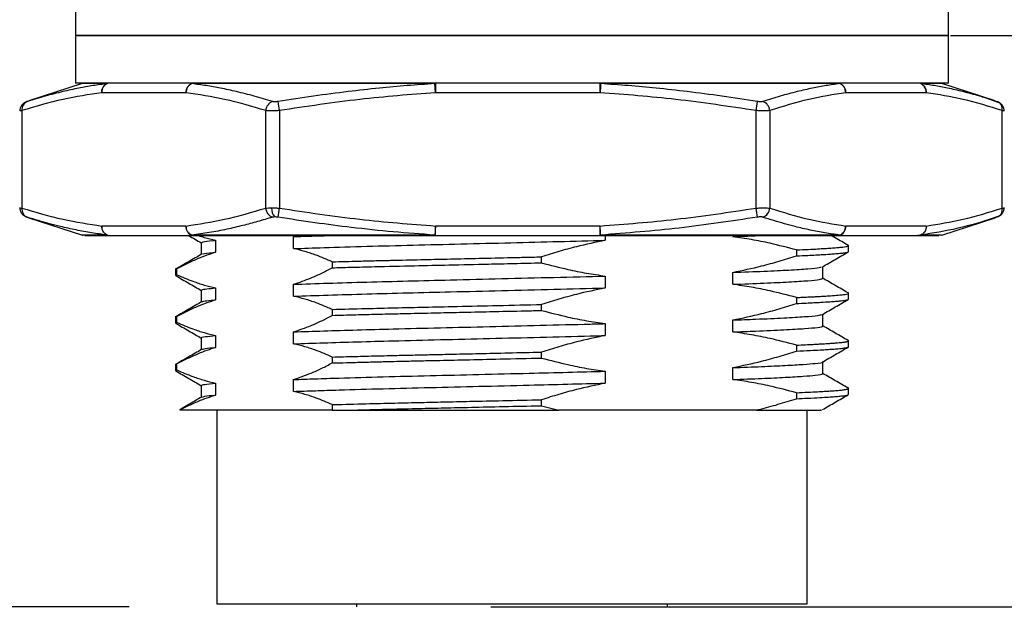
# Model space of a CAD drawing. Header units: millimetres. Extents: x 2587 to 2866, y 1526 to 1718.
# Tile 4 of 9: x 2664 to 2695, y 1572 to 1591. Entities that reach past the tile are written whole.
import ezdxf

# ---------------------------------------------------------------- set-up
doc = ezdxf.new("R2010")
doc.units = ezdxf.units.MM
doc.layers.add('1轮廓实线层', color=7, linetype='Continuous')
doc.layers.add('2细线层', color=3, linetype='Continuous')
doc.styles.add('SLDTEXTSTYLE1', font='txt')
doc.dimstyles.new('SLDDIMSTYLE1', dxfattribs={"dimtxt": 3.5, "dimasz": 4.08, "dimexe": 0, "dimexo": 0.0625, "dimgap": 0.875, "dimtad": 2, "dimdec": 0, "dimrnd": 1e-09, "dimzin": 4, "dimdsep": 46, "dimtxsty": 'SLDTEXTSTYLE1', "dimsah": 1, "dimcen": 0.09, "dimadec": 0, "dimazin": 1, "dimtfac": 1, "dimtmove": 0, "dimatfit": 0, "dimfxl": 1, "dimfrac": 2, "dimtolj": 1, "dimtzin": 12, "dimarcsym": 0})
doc.dimstyles.new('SLDDIMSTYLE2', dxfattribs={"dimtxt": 3.5, "dimasz": 4.08, "dimexe": 0, "dimexo": 0.0625, "dimgap": 0.875, "dimtad": 2, "dimdec": 0, "dimrnd": 1e-09, "dimzin": 12, "dimdsep": 46, "dimtxsty": 'SLDTEXTSTYLE1', "dimsah": 1, "dimcen": 0.09, "dimadec": 0, "dimazin": 3, "dimtfac": 1, "dimtmove": 0, "dimatfit": 0, "dimfxl": 1, "dimfrac": 2, "dimtolj": 1, "dimtzin": 12, "dimarcsym": 0})

# ---------------------------------------------------------------- blocks, each defined once
blk = doc.blocks.new('*D11')
at = {"layer": '2细线层', "color": 0, "lineweight": -2, "transparency": 16777216}
for p, q in [((2624.242, 1576.422), (2624.242, 1580.502)), ((2667.253, 1572.342), (2624.242, 1572.342)), ((2624.242, 1572.342), (2624.242, 1565.342)), ((2634.253, 1565.342), (2624.242, 1565.342)), ((2624.242, 1561.262), (2624.242, 1552.348))]:
    blk.add_line(p, q, dxfattribs=at)
at = {"layer": '2细线层', "color": 0, "transparency": 16777216}
for points in [[(2623.562, 1576.422), (2624.922, 1576.422), (2624.242, 1572.342)], [(2623.562, 1561.262), (2624.922, 1561.262), (2624.242, 1565.342)]]:
    blk.add_solid(points, dxfattribs=at)
at = {"layer": 'Defpoints', "color": 0, "transparency": 16777216}
for p in [(2667.315, 1572.342), (2624.242, 1565.342), (2634.315, 1565.342)]:
    blk.add_point(p, dxfattribs=at)
at = {"layer": '2细线层', "color": 0, "transparency": 16777216, "insert": (2619.867, 1554.765), "char_height": 3.5, "attachment_point": 2, "rotation": 90, "style": 'SLDTEXTSTYLE1'}
blk.add_mtext('\\A1;BH', dxfattribs=at)
blk = doc.blocks.new('*D12')
at = {"layer": '2细线层', "color": 0, "lineweight": -2, "transparency": 16777216}
for p, q in [((2693.128, 1590.342), (2709.336, 1590.342)), ((2709.336, 1586.262), (2709.336, 1576.422)), ((2678.65, 1572.342), (2709.336, 1572.342))]:
    blk.add_line(p, q, dxfattribs=at)
at = {"layer": '2细线层', "color": 0, "transparency": 16777216}
for points in [[(2708.656, 1586.262), (2710.016, 1586.262), (2709.336, 1590.342)], [(2708.656, 1576.422), (2710.016, 1576.422), (2709.336, 1572.342)]]:
    blk.add_solid(points, dxfattribs=at)
at = {"layer": 'Defpoints', "color": 0, "transparency": 16777216}
for p in [(2693.065, 1590.342), (2678.587, 1572.342), (2709.336, 1572.342)]:
    blk.add_point(p, dxfattribs=at)
at = {"layer": '2细线层', "color": 0, "transparency": 16777216, "insert": (2710.211, 1580.959), "char_height": 3.5, "attachment_point": 2, "rotation": 90, "style": 'SLDTEXTSTYLE1'}
blk.add_mtext('\\A1;GH=18', dxfattribs=at)

msp = doc.modelspace()

# ---------------------------------------------------------------- linework, layer by layer
at = {"layer": '1轮廓实线层', "linetype": 'Continuous', "lineweight": 25}
for p, q in [((2665.565, 1591.342), (2665.565, 1590.342)), ((2693.065, 1590.342), (2693.065, 1591.342)), ((2665.565, 1590.342), (2665.565, 1588.842)), ((2665.565, 1590.342), (2676.077, 1590.342)), ((2693.065, 1590.342), (2665.565, 1590.342)), ((2676.077, 1590.342), (2693.065, 1590.342)), ((2693.065, 1588.842), (2693.065, 1590.342)), ((2665.77, 1588.828), (2664.097, 1588.284)), ((2693.065, 1588.842), (2665.565, 1588.842)), ((2666.559, 1588.828), (2665.77, 1588.828)), ((2676.884, 1588.828), (2669.232, 1588.828)), ((2676.9, 1588.842), (2676.884, 1588.828)), ((2676.9, 1588.842), (2676.901, 1588.828)), ((2682.089, 1588.828), (2682.088, 1588.842)), ((2682.107, 1588.828), (2682.088, 1588.842)), ((2689.639, 1588.828), (2682.107, 1588.828)), ((2692.86, 1588.828), (2692.19, 1588.828)), ((2694.533, 1588.284), (2692.86, 1588.828)), ((2669.044, 1588.542), (2666.389, 1588.542)), ((2682.092, 1588.542), (2676.904, 1588.542)), ((2692.363, 1588.542), (2689.83, 1588.542)), ((2664.038, 1588.265), (2664.097, 1588.283)), ((2694.533, 1588.283), (2694.223, 1588.379)), ((2694.664, 1588.226), (2694.254, 1588.369)), ((2663.876, 1587.979), (2663.876, 1584.905)), ((2671.557, 1584.905), (2671.557, 1587.979)), ((2671.993, 1587.979), (2671.993, 1584.905)), ((2687.003, 1584.905), (2687.003, 1587.979)), ((2687.433, 1587.979), (2687.433, 1584.905)), ((2694.761, 1584.905), (2694.761, 1587.979)), ((2664.038, 1584.62), (2664.097, 1584.603)), ((2664.097, 1584.601), (2665.779, 1584.054)), ((2692.852, 1584.054), (2694.534, 1584.601)), ((2694.246, 1584.512), (2694.664, 1584.659)), ((2694.592, 1584.62), (2694.533, 1584.603)), ((2669.044, 1584.342), (2666.389, 1584.342)), ((2682.092, 1584.342), (2676.904, 1584.342)), ((2692.363, 1584.342), (2689.83, 1584.342)), ((2666.559, 1584.057), (2666.455, 1584.057)), ((2666.585, 1584.05), (2666.603, 1584.047)), ((2666.647, 1584.042), (2669.301, 1584.042)), ((2676.884, 1584.057), (2669.232, 1584.057)), ((2669.232, 1584.057), (2669.301, 1584.042)), ((2669.301, 1584.042), (2669.256, 1584.047)), ((2669.301, 1584.042), (2676.9, 1584.042)), ((2669.977, 1583.891), (2669.977, 1583.516)), ((2672.432, 1584.006), (2672.531, 1584.042)), ((2672.432, 1583.631), (2672.432, 1584.006)), ((2676.9, 1584.042), (2676.884, 1584.057)), ((2676.9, 1584.042), (2682.088, 1584.042)), ((2682.088, 1584.042), (2689.569, 1584.042)), ((2689.639, 1584.057), (2682.107, 1584.057)), ((2682.249, 1584.042), (2682.249, 1583.891)), ((2686.274, 1584.006), (2687.21, 1584.042)), ((2689.615, 1584.047), (2689.569, 1584.042)), ((2689.569, 1584.042), (2692.102, 1584.042)), ((2692.185, 1584.056), (2692.102, 1584.042)), ((2669.527, 1583.817), (2669.527, 1583.447)), ((2688.276, 1583.59), (2688.276, 1583.402)), ((2689.91, 1583.731), (2689.904, 1583.733)), ((2689.915, 1583.536), (2689.915, 1583.75)), ((2680.247, 1583.182), (2680.247, 1583.37)), ((2668.715, 1583), (2668.715, 1582.786)), ((2668.744, 1582.983), (2668.756, 1582.995)), ((2668.756, 1582.807), (2668.756, 1582.995)), ((2673.653, 1583.215), (2673.653, 1583.027)), ((2689.103, 1582.692), (2689.103, 1583.062)), ((2668.725, 1582.786), (2668.756, 1582.807)), ((2682.249, 1582.766), (2682.249, 1582.391)), ((2686.274, 1582.506), (2686.274, 1582.881)), ((2669.527, 1582.317), (2669.527, 1581.947)), ((2669.977, 1582.391), (2669.977, 1582.016)), ((2672.432, 1582.131), (2672.432, 1582.506)), ((2688.276, 1582.09), (2688.276, 1581.902)), ((2689.915, 1582.036), (2689.915, 1582.25)), ((2673.653, 1581.715), (2673.653, 1581.527)), ((2680.247, 1581.682), (2680.247, 1581.87)), ((2668.715, 1581.5), (2668.715, 1581.286)), ((2668.74, 1581.483), (2668.756, 1581.495)), ((2668.756, 1581.307), (2668.756, 1581.495)), ((2686.274, 1581.006), (2686.274, 1581.381)), ((2689.103, 1581.192), (2689.103, 1581.562)), ((2682.249, 1581.266), (2682.249, 1580.891)), ((2669.527, 1580.817), (2669.527, 1580.447)), ((2669.977, 1580.891), (2669.977, 1580.516)), ((2672.432, 1580.631), (2672.432, 1581.006)), ((2689.915, 1580.536), (2689.915, 1580.75)), ((2688.276, 1580.59), (2688.276, 1580.402)), ((2689.913, 1580.728), (2689.901, 1580.733)), ((2673.653, 1580.215), (2673.653, 1580.027)), ((2680.247, 1580.182), (2680.247, 1580.37)), ((2668.715, 1580), (2668.715, 1579.786)), ((2668.731, 1579.983), (2668.756, 1579.995)), ((2668.756, 1579.807), (2668.756, 1579.995)), ((2686.274, 1579.506), (2686.274, 1579.881)), ((2689.103, 1579.692), (2689.103, 1580.062)), ((2668.728, 1579.776), (2668.718, 1579.78)), ((2672.432, 1579.131), (2672.432, 1579.506)), ((2682.249, 1579.766), (2682.249, 1579.391)), ((2669.527, 1579.317), (2669.527, 1578.947)), ((2669.977, 1579.391), (2669.977, 1579.016)), ((2689.915, 1579.036), (2689.915, 1579.25)), ((2688.276, 1579.09), (2688.276, 1578.902)), ((2673.653, 1578.715), (2673.653, 1578.542)), ((2680.247, 1578.682), (2680.247, 1578.87)), ((2680.247, 1578.682), (2680.788, 1578.542)), ((2673.653, 1578.542), (2668.847, 1578.542)), ((2670.015, 1578.542), (2670.015, 1572.442)), ((2673.653, 1578.542), (2674.21, 1578.542)), ((2687.015, 1578.542), (2680.788, 1578.542)), ((2688.615, 1572.442), (2688.615, 1578.542)), ((2689.051, 1578.542), (2689.063, 1578.557)), ((2670.015, 1572.442), (2677.125, 1572.442)), ((2674.415, 1572.442), (2674.415, 1572.342)), ((2677.125, 1572.442), (2688.615, 1572.442)), ((2684.215, 1572.342), (2684.215, 1572.442))]:
    msp.add_line(p, q, dxfattribs=at)
at = {"layer": '1轮廓实线层', "linetype": 'Continuous', "lineweight": 25, "flags": 128}
for points in [[(2663.966, 1588.226), (2664, 1588.248), (2664.003, 1588.25)], [(2663.966, 1584.659), (2664, 1584.636), (2664.003, 1584.634)], [(2694.664, 1584.659), (2694.631, 1584.636), (2694.592, 1584.62)]]:
    msp.add_lwpolyline(points, dxfattribs=at)
at = {"layer": '1轮廓实线层', "linetype": 'Continuous', "lineweight": 25}
for centre, radius, start, end in [((2665.863, 1588.542), 0.3, 89.9999, 107.9998), ((2692.768, 1588.542), 0.3, 72, 90), ((2664.14, 1588.017), 0.266, 111.7332, 188.1655), ((2671.88, 1587.961), 0.324, 110.098, 176.6855), ((2662.627, 1586.525), 9.479, 8.8294, 10.5792), ((2677.753, 1589.514), 9.377, 350.5784, 352.3414), ((2687.111, 1587.961), 0.322, 3.2814, 70.4247), ((2664.14, 1584.867), 0.266, 171.8345, 248.2668), ((2671.88, 1584.924), 0.324, 183.3145, 249.902), ((2672.099, 1584.879), 0.358, 174.5074, 224.5528), ((2662.62, 1586.361), 9.485, 349.4216, 351.1702), ((2677.753, 1583.37), 9.377, 7.6586, 9.4216), ((2687.111, 1584.924), 0.322, 289.5753, 356.7186), ((2694.484, 1584.872), 0.279, 310.0509, 6.8337), ((2666.675, 1584.32), 0.287, 175.4845, 246.2235), ((2669.331, 1584.325), 0.288, 176.5803, 254.7573), ((2671.367, 1584.267), 5.538, 357.6712, 0.7759), ((2676.555, 1584.267), 5.538, 357.6712, 0.7759), ((2672.25, 1583.68), 9.864, 2.1881, 3.8476), ((2689.542, 1584.327), 0.289, 284.7156, 3.103), ((2689.521, 1584.343), 0.309, 292.4102, 359.9467), ((2666.647, 1584.312), 0.27, 250.9589, 256.712), ((2666.647, 1584.267), 0.225, 249.5422, 269.9331), ((2666.647, 1584.309), 0.267, 256.7044, 269.9908), ((2682.084, 1584.068), 0.0256, 279.4679, 335.6192), ((2689.568, 1584.222), 0.18, 270.158, 293.3184)]:
    msp.add_arc(centre, radius, start, end, dxfattribs=at)
for points, knots in [([(2666.559, 1588.828), (2666.411, 1588.808), (2666.114, 1588.768), (2665.65, 1588.684), (2665.147, 1588.575), (2664.605, 1588.436), (2664.23, 1588.322), (2664.041, 1588.265)], [0, 0, 0, 0, 0.175575, 0.352327, 0.551249, 0.773279, 1, 1, 1, 1]), ([(2669.232, 1588.828), (2669.207, 1588.816), (2669.156, 1588.791), (2669.096, 1588.721), (2669.054, 1588.636), (2669.047, 1588.573), (2669.044, 1588.542)], [0, 0, 0, 0, 0.2447737, 0.5015125, 0.757437, 1, 1, 1, 1]), ([(2671.769, 1588.265), (2671.578, 1588.322), (2671.2, 1588.436), (2670.653, 1588.575), (2670.147, 1588.684), (2669.68, 1588.768), (2669.381, 1588.808), (2669.232, 1588.828)], [0, 0, 0, 0, 0.226729, 0.448772, 0.647693, 0.824433, 1, 1, 1, 1]), ([(2676.9, 1588.842), (2676.418, 1588.842), (2675.455, 1588.842), (2674.064, 1588.842), (2672.734, 1588.842), (2671.486, 1588.842), (2670.323, 1588.842), (2669.642, 1588.842), (2669.301, 1588.842)], [0, 0, 0, 0, 0.166667, 0.333333, 0.5, 0.666667, 0.833333, 1, 1, 1, 1]), ([(2676.884, 1588.828), (2676.593, 1588.808), (2676.01, 1588.768), (2675.099, 1588.684), (2674.114, 1588.575), (2673.05, 1588.436), (2672.316, 1588.322), (2671.944, 1588.265)], [0, 0, 0, 0, 0.175764, 0.352711, 0.551639, 0.773477, 1, 1, 1, 1]), ([(2689.569, 1588.842), (2689.238, 1588.842), (2688.576, 1588.842), (2687.439, 1588.842), (2686.213, 1588.842), (2684.901, 1588.842), (2683.524, 1588.842), (2682.567, 1588.842), (2682.088, 1588.842)], [0, 0, 0, 0, 0.166667, 0.333333, 0.5, 0.666667, 0.833333, 1, 1, 1, 1]), ([(2682.107, 1588.828), (2682.107, 1588.813), (2682.106, 1588.787), (2682.102, 1588.717), (2682.098, 1588.637), (2682.094, 1588.574), (2682.092, 1588.542)], [0, 0, 0, 0, 0.291494, 0.501428, 0.750714, 1, 1, 1, 1]), ([(2687.046, 1588.265), (2686.674, 1588.322), (2685.939, 1588.436), (2684.875, 1588.575), (2683.89, 1588.684), (2682.98, 1588.768), (2682.397, 1588.808), (2682.107, 1588.828)], [0, 0, 0, 0, 0.22673, 0.448774, 0.647695, 0.824434, 1, 1, 1, 1]), ([(2689.639, 1588.828), (2689.497, 1588.808), (2689.211, 1588.768), (2688.765, 1588.684), (2688.283, 1588.575), (2687.761, 1588.436), (2687.401, 1588.322), (2687.219, 1588.265)], [0, 0, 0, 0, 0.175789, 0.35276, 0.551689, 0.773503, 1, 1, 1, 1]), ([(2689.83, 1588.542), (2689.827, 1588.573), (2689.82, 1588.636), (2689.778, 1588.721), (2689.717, 1588.791), (2689.665, 1588.816), (2689.639, 1588.828)], [0, 0, 0, 0, 0.242563, 0.498487, 0.755226, 1, 1, 1, 1]), ([(2692.19, 1588.828), (2692.218, 1588.813), (2692.268, 1588.788), (2692.323, 1588.717), (2692.359, 1588.637), (2692.362, 1588.574), (2692.363, 1588.542)], [0, 0, 0, 0, 0.284595, 0.501454, 0.750727, 1, 1, 1, 1]), ([(2694.223, 1588.379), (2694.166, 1588.397), (2693.931, 1588.471), (2693.537, 1588.574), (2693.058, 1588.684), (2692.615, 1588.768), (2692.331, 1588.808), (2692.19, 1588.828)], [0, 0, 0, 0, 0.085612, 0.348185, 0.58341, 0.792398, 1, 1, 1, 1]), ([(2666.389, 1588.542), (2665.982, 1588.481), (2665.141, 1588.353), (2664.307, 1588.107), (2663.876, 1587.979)], [0, 0, 0, 0, 0.483507, 1, 1, 1, 1]), ([(2671.557, 1587.979), (2671.126, 1588.107), (2670.292, 1588.353), (2669.45, 1588.481), (2669.044, 1588.542)], [0, 0, 0, 0, 0.516489, 1, 1, 1, 1]), ([(2676.904, 1588.542), (2676.109, 1588.481), (2674.466, 1588.353), (2672.835, 1588.107), (2671.993, 1587.979)], [0, 0, 0, 0, 0.483498, 1, 1, 1, 1]), ([(2687.003, 1587.979), (2686.161, 1588.107), (2684.531, 1588.353), (2682.887, 1588.481), (2682.092, 1588.542)], [0, 0, 0, 0, 0.51649, 1, 1, 1, 1]), ([(2689.83, 1588.542), (2689.442, 1588.481), (2688.64, 1588.353), (2687.844, 1588.107), (2687.433, 1587.979)], [0, 0, 0, 0, 0.4835, 1, 1, 1, 1]), ([(2694.761, 1587.979), (2694.35, 1588.107), (2693.554, 1588.353), (2692.751, 1588.481), (2692.363, 1588.542)], [0, 0, 0, 0, 0.516487, 1, 1, 1, 1]), ([(2664.037, 1588.264), (2664.007, 1588.251), (2663.943, 1588.224), (2663.865, 1588.146), (2663.814, 1588.057), (2663.81, 1587.998), (2663.808, 1587.971)], [0, 0, 0, 0, 0.239292, 0.500745, 0.773237, 1, 1, 1, 1]), ([(2664.041, 1588.265), (2664.033, 1588.262), (2664.017, 1588.257), (2664.011, 1588.256), (2664.016, 1588.257), (2664.031, 1588.262), (2664.038, 1588.265)], [0, 0, 0, 0, 0.250654, 0.499905, 0.749188, 1, 1, 1, 1]), ([(2671.944, 1588.265), (2671.927, 1588.262), (2671.892, 1588.257), (2671.843, 1588.256), (2671.799, 1588.257), (2671.779, 1588.262), (2671.769, 1588.265)], [0, 0, 0, 0, 0.2506536, 0.4999054, 0.7491883, 1, 1, 1, 1]), ([(2687.219, 1588.265), (2687.209, 1588.262), (2687.19, 1588.257), (2687.147, 1588.256), (2687.098, 1588.257), (2687.063, 1588.262), (2687.046, 1588.265)], [0, 0, 0, 0, 0.2506536, 0.4999054, 0.7491883, 1, 1, 1, 1]), ([(2694.664, 1588.226), (2694.664, 1588.226), (2694.646, 1588.247), (2694.619, 1588.256), (2694.592, 1588.265)], [0, 0, 0, 0, 0.003882, 1, 1, 1, 1]), ([(2694.824, 1587.956), (2694.822, 1587.988), (2694.818, 1588.052), (2694.765, 1588.146), (2694.687, 1588.224), (2694.624, 1588.251), (2694.593, 1588.264)], [0, 0, 0, 0, 0.259198, 0.52026, 0.770745, 1, 1, 1, 1]), ([(2694.761, 1587.979), (2694.761, 1588.011), (2694.761, 1588.074), (2694.727, 1588.163), (2694.685, 1588.205), (2694.664, 1588.226)], [0, 0, 0, 0, 0.321919, 0.661587, 1, 1, 1, 1]), ([(2663.876, 1587.979), (2663.856, 1587.977), (2663.816, 1587.972), (2663.809, 1587.971), (2663.805, 1587.971)], [0, 0, 0, 0, 0.500156, 1, 1, 1, 1]), ([(2671.993, 1587.979), (2671.95, 1587.977), (2671.862, 1587.972), (2671.74, 1587.971), (2671.632, 1587.972), (2671.582, 1587.977), (2671.557, 1587.979)], [0, 0, 0, 0, 0.249978, 0.499802, 0.749724, 1, 1, 1, 1]), ([(2687.433, 1587.979), (2687.408, 1587.977), (2687.36, 1587.972), (2687.255, 1587.971), (2687.134, 1587.972), (2687.047, 1587.977), (2687.003, 1587.979)], [0, 0, 0, 0, 0.249979, 0.499802, 0.749724, 1, 1, 1, 1]), ([(2694.824, 1587.971), (2694.822, 1587.972), (2694.817, 1587.972), (2694.78, 1587.977), (2694.761, 1587.979)], [0, 0, 0, 0, 0.486221, 1, 1, 1, 1]), ([(2663.805, 1584.913), (2663.809, 1584.913), (2663.816, 1584.912), (2663.856, 1584.908), (2663.876, 1584.905)], [0, 0, 0, 0, 0.500013, 1, 1, 1, 1]), ([(2663.806, 1584.929), (2663.808, 1584.897), (2663.812, 1584.833), (2663.865, 1584.739), (2663.934, 1584.669), (2663.986, 1584.645), (2664.005, 1584.637)], [0, 0, 0, 0, 0.283074, 0.56819, 0.841731, 1, 1, 1, 1]), ([(2663.876, 1584.905), (2664.307, 1584.778), (2665.141, 1584.532), (2665.982, 1584.404), (2666.389, 1584.342)], [0, 0, 0, 0, 0.51649, 1, 1, 1, 1]), ([(2669.044, 1584.342), (2669.45, 1584.404), (2670.292, 1584.532), (2671.126, 1584.778), (2671.557, 1584.905)], [0, 0, 0, 0, 0.483516, 1, 1, 1, 1]), ([(2671.557, 1584.905), (2671.582, 1584.908), (2671.632, 1584.913), (2671.706, 1584.913), (2671.742, 1584.914)], [0, 0, 0, 0, 0.506243, 1, 1, 1, 1]), ([(2671.742, 1584.914), (2671.781, 1584.913), (2671.861, 1584.913), (2671.949, 1584.908), (2671.993, 1584.905)], [0, 0, 0, 0, 0.49281, 1, 1, 1, 1]), ([(2671.993, 1584.905), (2672.835, 1584.778), (2674.466, 1584.532), (2676.109, 1584.404), (2676.904, 1584.342)], [0, 0, 0, 0, 0.51648, 1, 1, 1, 1]), ([(2682.092, 1584.342), (2682.887, 1584.404), (2684.531, 1584.532), (2686.161, 1584.778), (2687.003, 1584.905)], [0, 0, 0, 0, 0.483499, 1, 1, 1, 1]), ([(2687.003, 1584.905), (2687.047, 1584.907), (2687.134, 1584.912), (2687.255, 1584.914), (2687.36, 1584.912), (2687.408, 1584.907), (2687.433, 1584.905)], [0, 0, 0, 0, 0.250526, 0.500532, 0.750272, 1, 1, 1, 1]), ([(2687.433, 1584.905), (2687.844, 1584.778), (2688.64, 1584.532), (2689.442, 1584.404), (2689.83, 1584.342)], [0, 0, 0, 0, 0.516491, 1, 1, 1, 1]), ([(2692.363, 1584.342), (2692.751, 1584.404), (2693.554, 1584.532), (2694.35, 1584.778), (2694.761, 1584.905)], [0, 0, 0, 0, 0.483506, 1, 1, 1, 1]), ([(2694.666, 1584.657), (2694.671, 1584.659), (2694.709, 1584.678), (2694.765, 1584.74), (2694.819, 1584.833), (2694.823, 1584.897), (2694.824, 1584.929)], [0, 0, 0, 0, 0.050485, 0.359054, 0.680679, 1, 1, 1, 1]), ([(2694.761, 1584.905), (2694.78, 1584.908), (2694.817, 1584.912), (2694.822, 1584.913), (2694.824, 1584.913)], [0, 0, 0, 0, 0.514293, 1, 1, 1, 1]), ([(2664.041, 1584.62), (2664.033, 1584.622), (2664.018, 1584.627), (2664.011, 1584.629), (2664.015, 1584.627), (2664.03, 1584.622), (2664.038, 1584.62)], [0, 0, 0, 0, 0.237985, 0.473131, 0.736469, 1, 1, 1, 1]), ([(2666.559, 1584.057), (2666.397, 1584.079), (2666.071, 1584.123), (2665.581, 1584.214), (2665.137, 1584.313), (2664.741, 1584.415), (2664.392, 1584.512), (2664.158, 1584.584), (2664.041, 1584.62)], [0, 0, 0, 0, 0.192431, 0.386132, 0.5826, 0.720034, 0.859055, 1, 1, 1, 1]), ([(2671.769, 1584.62), (2671.612, 1584.572), (2671.302, 1584.479), (2670.823, 1584.352), (2670.316, 1584.234), (2669.781, 1584.131), (2669.415, 1584.082), (2669.232, 1584.057)], [0, 0, 0, 0, 0.185764, 0.368351, 0.568444, 0.785183, 1, 1, 1, 1]), ([(2671.844, 1584.628), (2671.829, 1584.628), (2671.799, 1584.627), (2671.779, 1584.622), (2671.769, 1584.62)], [0, 0, 0, 0, 0.498545, 1, 1, 1, 1]), ([(2671.944, 1584.62), (2671.927, 1584.622), (2671.892, 1584.627), (2671.86, 1584.628), (2671.844, 1584.628)], [0, 0, 0, 0, 0.501447, 1, 1, 1, 1]), ([(2676.884, 1584.057), (2676.447, 1584.088), (2675.568, 1584.15), (2674.31, 1584.286), (2673.1, 1584.441), (2672.332, 1584.56), (2671.944, 1584.62)], [0, 0, 0, 0, 0.2638887, 0.5314472, 0.7632746, 1, 1, 1, 1]), ([(2687.046, 1584.62), (2686.227, 1584.496), (2684.588, 1584.249), (2682.935, 1584.121), (2682.107, 1584.057)], [0, 0, 0, 0, 0.499405, 1, 1, 1, 1]), ([(2687.219, 1584.62), (2687.21, 1584.622), (2687.191, 1584.627), (2687.15, 1584.629), (2687.101, 1584.627), (2687.064, 1584.622), (2687.046, 1584.62)], [0, 0, 0, 0, 0.237985, 0.473131, 0.736469, 1, 1, 1, 1]), ([(2689.639, 1584.057), (2689.484, 1584.079), (2689.173, 1584.122), (2688.704, 1584.213), (2688.279, 1584.312), (2687.897, 1584.413), (2687.559, 1584.511), (2687.333, 1584.583), (2687.219, 1584.62)], [0, 0, 0, 0, 0.19156, 0.384376, 0.579926, 0.718232, 0.858142, 1, 1, 1, 1]), ([(2694.533, 1584.603), (2694.141, 1584.482), (2693.363, 1584.241), (2692.576, 1584.118), (2692.185, 1584.056)], [0, 0, 0, 0, 0.502838, 1, 1, 1, 1]), ([(2669.232, 1584.057), (2669.207, 1584.069), (2669.154, 1584.095), (2669.094, 1584.166), (2669.053, 1584.251), (2669.047, 1584.313), (2669.044, 1584.342)], [0, 0, 0, 0, 0.253161, 0.51282, 0.76558, 1, 1, 1, 1]), ([(2676.904, 1584.342), (2676.902, 1584.313), (2676.898, 1584.251), (2676.893, 1584.166), (2676.887, 1584.095), (2676.885, 1584.069), (2676.884, 1584.057)], [0, 0, 0, 0, 0.2344204, 0.4871798, 0.7468389, 1, 1, 1, 1]), ([(2692.363, 1584.342), (2692.361, 1584.304), (2692.356, 1584.232), (2692.308, 1584.144), (2692.251, 1584.086), (2692.206, 1584.066), (2692.185, 1584.056)], [0, 0, 0, 0, 0.303568, 0.571413, 0.803528, 1, 1, 1, 1]), ([(2666.455, 1584.057), (2666.342, 1584.057), (2666.078, 1584.057), (2665.861, 1584.057), (2665.75, 1584.057), (2665.777, 1584.057), (2665.779, 1584.057)], [0, 0, 0, 0, 0.258411, 0.607195, 0.958106, 1, 1, 1, 1]), ([(2665.866, 1584.042), (2665.865, 1584.042), (2665.843, 1584.042), (2665.952, 1584.042), (2666.192, 1584.042), (2666.496, 1584.042), (2666.647, 1584.042)], [0, 0, 0, 0, 0.010638, 0.342538, 0.672519, 1, 1, 1, 1]), ([(2669.128, 1584.042), (2669.129, 1584.042), (2669.262, 1583.965), (2669.395, 1583.888), (2669.527, 1583.812)], [0, 0, 0, 0, 0.003791, 1, 1, 1, 1]), ([(2669.44, 1584.042), (2669.5, 1584.022), (2669.678, 1583.961), (2669.858, 1583.919), (2669.977, 1583.891)], [0, 0, 0, 0, 0.334815, 1, 1, 1, 1]), ([(2669.555, 1583.817), (2669.556, 1583.826), (2669.556, 1583.848), (2669.766, 1583.873), (2669.949, 1583.889), (2669.977, 1583.891)], [0, 0, 0, 0, 0.363873, 0.902118, 1, 1, 1, 1]), ([(2672.432, 1584.006), (2672.736, 1584.016), (2673.086, 1584.029), (2673.499, 1584.041), (2673.553, 1584.042)], [0, 0, 0, 0, 0.869958, 1, 1, 1, 1]), ([(2672.432, 1583.631), (2672.745, 1583.641), (2673.452, 1583.665), (2674.72, 1583.703), (2676.176, 1583.741), (2677.709, 1583.778), (2679.256, 1583.815), (2680.792, 1583.854), (2681.763, 1583.879), (2682.249, 1583.891)], [0, 0, 0, 0, 0.1199996, 0.2710933, 0.4204223, 0.5670746, 0.7161652, 0.8580584, 1, 1, 1, 1]), ([(2682.249, 1583.891), (2681.947, 1583.828), (2681.459, 1583.725), (2680.793, 1583.541), (2680.429, 1583.427), (2680.247, 1583.37)], [0, 0, 0, 0, 0.448909, 0.724346, 1, 1, 1, 1]), ([(2688.276, 1583.59), (2687.999, 1583.662), (2687.53, 1583.784), (2686.861, 1583.919), (2686.47, 1583.977), (2686.274, 1584.006)], [0, 0, 0, 0, 0.418127, 0.70888, 1, 1, 1, 1]), ([(2689.907, 1583.733), (2689.771, 1583.811), (2689.593, 1583.914), (2689.414, 1584.017), (2689.371, 1584.042)], [0, 0, 0, 0, 0.7589115, 1, 1, 1, 1]), ([(2692.102, 1584.042), (2692.239, 1584.042), (2692.516, 1584.042), (2692.726, 1584.042), (2692.8, 1584.042), (2692.725, 1584.042), (2692.695, 1584.042)], [0, 0, 0, 0, 0.267806, 0.537657, 0.80921, 1, 1, 1, 1]), ([(2692.851, 1584.057), (2692.841, 1584.057), (2692.821, 1584.057), (2692.6, 1584.057), (2692.323, 1584.056), (2692.185, 1584.056)], [0, 0, 0, 0, 0.308302, 0.656255, 1, 1, 1, 1]), ([(2673.653, 1583.215), (2673.484, 1583.287), (2673.198, 1583.409), (2672.79, 1583.544), (2672.551, 1583.602), (2672.432, 1583.631)], [0, 0, 0, 0, 0.4181271, 0.7088801, 1, 1, 1, 1]), ([(2688.276, 1583.59), (2688.403, 1583.596), (2688.643, 1583.606), (2688.936, 1583.621), (2689.17, 1583.635), (2689.373, 1583.648), (2689.55, 1583.661), (2689.688, 1583.674), (2689.795, 1583.686), (2689.874, 1583.7), (2689.915, 1583.713), (2689.912, 1583.721), (2689.911, 1583.723)], [0, 0, 0, 0, 0.123335, 0.233243, 0.330655, 0.422267, 0.528756, 0.635244, 0.719799, 0.825182, 0.951464, 1, 1, 1, 1]), ([(2688.276, 1583.402), (2688.398, 1583.408), (2688.615, 1583.417), (2688.866, 1583.43), (2689.033, 1583.439), (2689.137, 1583.445), (2689.224, 1583.451), (2689.336, 1583.458), (2689.489, 1583.469), (2689.641, 1583.481), (2689.758, 1583.494), (2689.836, 1583.506), (2689.9, 1583.519), (2689.908, 1583.53), (2689.912, 1583.536)], [0, 0, 0, 0, 0.117644, 0.210916, 0.279812, 0.319909, 0.346924, 0.399509, 0.482204, 0.595005, 0.695531, 0.77688, 0.863298, 1, 1, 1, 1]), ([(2669.536, 1583.452), (2669.401, 1583.374), (2669.13, 1583.218), (2668.859, 1583.061), (2668.724, 1582.983)], [0, 0, 0, 0, 0.499987, 1, 1, 1, 1]), ([(2669.977, 1583.516), (2669.793, 1583.453), (2669.495, 1583.35), (2669.089, 1583.166), (2668.867, 1583.052), (2668.756, 1582.995)], [0, 0, 0, 0, 0.448909, 0.724346, 1, 1, 1, 1]), ([(2669.568, 1583.453), (2669.57, 1583.458), (2669.576, 1583.477), (2669.767, 1583.498), (2669.949, 1583.514), (2669.977, 1583.516)], [0, 0, 0, 0, 0.258221, 0.8858609, 1, 1, 1, 1]), ([(2673.653, 1583.215), (2673.929, 1583.222), (2674.295, 1583.232), (2674.76, 1583.244), (2675.012, 1583.25), (2675.237, 1583.256), (2675.434, 1583.26), (2675.602, 1583.264), (2676.006, 1583.274), (2676.624, 1583.288), (2677.509, 1583.307), (2678.433, 1583.328), (2679.173, 1583.345), (2679.691, 1583.357), (2679.961, 1583.363), (2680.147, 1583.367), (2680.247, 1583.37)], [0, 0, 0, 0, 0.139865, 0.184754, 0.22494, 0.260421, 0.291199, 0.317272, 0.338641, 0.477961, 0.597783, 0.731323, 0.882581, 0.918913, 0.956135, 1, 1, 1, 1]), ([(2686.274, 1582.881), (2686.576, 1582.944), (2687.064, 1583.047), (2687.73, 1583.231), (2688.094, 1583.345), (2688.276, 1583.402)], [0, 0, 0, 0, 0.448909, 0.724346, 1, 1, 1, 1]), ([(2689.094, 1583.057), (2689.23, 1583.135), (2689.501, 1583.291), (2689.771, 1583.448), (2689.907, 1583.526)], [0, 0, 0, 0, 0.499988, 1, 1, 1, 1]), ([(2672.432, 1582.506), (2672.616, 1582.569), (2672.914, 1582.672), (2673.32, 1582.856), (2673.542, 1582.97), (2673.653, 1583.027)], [0, 0, 0, 0, 0.448909, 0.724346, 1, 1, 1, 1]), ([(2673.653, 1583.027), (2673.839, 1583.032), (2674.151, 1583.041), (2674.6, 1583.052), (2675.265, 1583.069), (2676.167, 1583.091), (2677.371, 1583.117), (2678.421, 1583.14), (2679.398, 1583.163), (2679.955, 1583.175), (2680.247, 1583.182)], [0, 0, 0, 0, 0.094594, 0.158471, 0.219741, 0.414122, 0.575646, 0.757462, 0.872944, 1, 1, 1, 1]), ([(2680.247, 1583.182), (2680.524, 1583.11), (2680.993, 1582.988), (2681.662, 1582.853), (2682.053, 1582.795), (2682.249, 1582.766)], [0, 0, 0, 0, 0.418127, 0.70888, 1, 1, 1, 1]), ([(2686.274, 1582.881), (2686.612, 1582.893), (2687.288, 1582.918), (2688.083, 1582.957), (2688.67, 1582.995), (2689.015, 1583.027), (2689.051, 1583.048), (2689.066, 1583.057)], [0, 0, 0, 0, 0.209422, 0.418764, 0.638053, 0.853781, 1, 1, 1, 1]), ([(2668.723, 1582.776), (2668.859, 1582.698), (2669.127, 1582.543), (2669.395, 1582.388), (2669.527, 1582.312)], [0, 0, 0, 0, 0.5055972, 1, 1, 1, 1]), ([(2668.756, 1582.807), (2668.925, 1582.735), (2669.211, 1582.613), (2669.619, 1582.478), (2669.858, 1582.42), (2669.977, 1582.391)], [0, 0, 0, 0, 0.418127, 0.70888, 1, 1, 1, 1]), ([(2672.432, 1582.506), (2672.786, 1582.518), (2673.495, 1582.542), (2674.719, 1582.577), (2676.018, 1582.612), (2677.448, 1582.646), (2678.998, 1582.684), (2680.649, 1582.725), (2681.715, 1582.753), (2682.249, 1582.766)], [0, 0, 0, 0, 0.135269, 0.270566, 0.40445, 0.535845, 0.688864, 0.844305, 1, 1, 1, 1]), ([(2686.274, 1582.506), (2686.612, 1582.518), (2687.288, 1582.543), (2688.082, 1582.582), (2688.672, 1582.62), (2689.04, 1582.655), (2689.077, 1582.68), (2689.095, 1582.692)], [0, 0, 0, 0, 0.19796, 0.395845, 0.603131, 0.807052, 1, 1, 1, 1]), ([(2689.907, 1582.233), (2689.771, 1582.311), (2689.503, 1582.466), (2689.236, 1582.621), (2689.103, 1582.697)], [0, 0, 0, 0, 0.505709, 1, 1, 1, 1]), ([(2669.559, 1582.317), (2669.552, 1582.323), (2669.534, 1582.338), (2669.682, 1582.363), (2669.879, 1582.382), (2669.977, 1582.391)], [0, 0, 0, 0, 0.249162, 0.6249591, 1, 1, 1, 1]), ([(2672.432, 1582.131), (2672.786, 1582.143), (2673.495, 1582.167), (2674.719, 1582.202), (2676.018, 1582.237), (2677.448, 1582.271), (2678.998, 1582.309), (2680.649, 1582.35), (2681.715, 1582.378), (2682.249, 1582.391)], [0, 0, 0, 0, 0.135269, 0.270566, 0.40445, 0.535845, 0.688864, 0.844305, 1, 1, 1, 1]), ([(2682.249, 1582.391), (2681.947, 1582.328), (2681.459, 1582.225), (2680.793, 1582.041), (2680.429, 1581.927), (2680.247, 1581.87)], [0, 0, 0, 0, 0.448909, 0.724346, 1, 1, 1, 1]), ([(2688.276, 1582.09), (2687.999, 1582.162), (2687.53, 1582.284), (2686.861, 1582.419), (2686.47, 1582.477), (2686.274, 1582.506)], [0, 0, 0, 0, 0.418127, 0.70888, 1, 1, 1, 1]), ([(2669.977, 1582.016), (2669.793, 1581.953), (2669.495, 1581.85), (2669.089, 1581.666), (2668.867, 1581.552), (2668.756, 1581.495)], [0, 0, 0, 0, 0.448909, 0.724346, 1, 1, 1, 1]), ([(2669.557, 1581.953), (2669.555, 1581.955), (2669.546, 1581.967), (2669.685, 1581.988), (2669.88, 1582.007), (2669.977, 1582.016)], [0, 0, 0, 0, 0.124495, 0.562688, 1, 1, 1, 1]), ([(2673.653, 1581.715), (2673.484, 1581.787), (2673.198, 1581.909), (2672.79, 1582.044), (2672.551, 1582.102), (2672.432, 1582.131)], [0, 0, 0, 0, 0.4181271, 0.7088801, 1, 1, 1, 1]), ([(2688.276, 1582.09), (2688.339, 1582.092), (2688.463, 1582.098), (2688.638, 1582.106), (2688.802, 1582.114), (2688.956, 1582.122), (2689.09, 1582.13), (2689.222, 1582.138), (2689.4, 1582.15), (2689.596, 1582.165), (2689.762, 1582.181), (2689.863, 1582.198), (2689.92, 1582.212), (2689.905, 1582.221), (2689.9, 1582.223)], [0, 0, 0, 0, 0.059613, 0.119226, 0.178839, 0.238452, 0.298065, 0.346808, 0.416528, 0.560413, 0.693161, 0.812639, 0.941744, 1, 1, 1, 1]), ([(2688.276, 1581.902), (2688.382, 1581.907), (2688.667, 1581.92), (2689.024, 1581.938), (2689.284, 1581.954), (2689.452, 1581.966), (2689.574, 1581.976), (2689.689, 1581.987), (2689.779, 1581.997), (2689.84, 1582.007), (2689.882, 1582.016), (2689.911, 1582.025), (2689.911, 1582.032), (2689.912, 1582.036)], [0, 0, 0, 0, 0.102148, 0.275788, 0.408766, 0.461496, 0.545723, 0.62995, 0.714177, 0.791947, 0.846933, 0.92588, 1, 1, 1, 1]), ([(2689.094, 1581.557), (2689.23, 1581.635), (2689.501, 1581.791), (2689.771, 1581.948), (2689.907, 1582.026)], [0, 0, 0, 0, 0.499988, 1, 1, 1, 1]), ([(2669.536, 1581.952), (2669.401, 1581.874), (2669.13, 1581.718), (2668.859, 1581.561), (2668.724, 1581.483)], [0, 0, 0, 0, 0.499987, 1, 1, 1, 1]), ([(2673.653, 1581.715), (2674, 1581.724), (2674.64, 1581.741), (2675.584, 1581.764), (2676.493, 1581.785), (2677.512, 1581.807), (2678.732, 1581.835), (2679.679, 1581.857), (2680.193, 1581.868), (2680.247, 1581.87)], [0, 0, 0, 0, 0.174604, 0.322444, 0.443508, 0.589954, 0.775785, 0.976321, 1, 1, 1, 1]), ([(2673.653, 1581.527), (2673.77, 1581.531), (2674.014, 1581.537), (2674.377, 1581.547), (2674.732, 1581.556), (2675.066, 1581.564), (2675.392, 1581.572), (2675.709, 1581.58), (2676.197, 1581.591), (2676.845, 1581.605), (2677.713, 1581.625), (2678.673, 1581.646), (2679.538, 1581.666), (2680.079, 1581.678), (2680.247, 1581.682)], [0, 0, 0, 0, 0.059948, 0.124405, 0.179557, 0.232699, 0.283832, 0.332955, 0.380068, 0.508046, 0.624724, 0.764339, 0.926882, 1, 1, 1, 1]), ([(2680.247, 1581.682), (2680.524, 1581.61), (2680.993, 1581.488), (2681.662, 1581.353), (2682.053, 1581.295), (2682.249, 1581.266)], [0, 0, 0, 0, 0.4181271, 0.7088801, 1, 1, 1, 1]), ([(2686.274, 1581.381), (2686.576, 1581.444), (2687.064, 1581.547), (2687.73, 1581.731), (2688.094, 1581.845), (2688.276, 1581.902)], [0, 0, 0, 0, 0.448909, 0.724346, 1, 1, 1, 1]), ([(2672.432, 1581.006), (2672.616, 1581.069), (2672.914, 1581.172), (2673.32, 1581.356), (2673.542, 1581.47), (2673.653, 1581.527)], [0, 0, 0, 0, 0.448909, 0.724346, 1, 1, 1, 1]), ([(2686.274, 1581.381), (2686.518, 1581.39), (2687.126, 1581.412), (2687.912, 1581.448), (2688.563, 1581.487), (2688.977, 1581.522), (2689.048, 1581.545), (2689.081, 1581.557)], [0, 0, 0, 0, 0.149269, 0.371605, 0.591699, 0.807525, 1, 1, 1, 1]), ([(2668.721, 1581.286), (2668.724, 1581.292), (2668.728, 1581.3), (2668.755, 1581.307), (2668.756, 1581.307)], [0, 0, 0, 0, 0.964808, 1, 1, 1, 1]), ([(2668.723, 1581.276), (2668.859, 1581.198), (2669.127, 1581.043), (2669.395, 1580.888), (2669.527, 1580.812)], [0, 0, 0, 0, 0.505597, 1, 1, 1, 1]), ([(2668.756, 1581.307), (2668.925, 1581.235), (2669.211, 1581.113), (2669.619, 1580.978), (2669.858, 1580.92), (2669.977, 1580.891)], [0, 0, 0, 0, 0.418127, 0.70888, 1, 1, 1, 1]), ([(2672.432, 1581.006), (2672.743, 1581.016), (2673.365, 1581.037), (2674.427, 1581.069), (2675.651, 1581.103), (2677.049, 1581.137), (2678.613, 1581.174), (2680.207, 1581.214), (2681.425, 1581.245), (2682.093, 1581.262), (2682.249, 1581.266)], [0, 0, 0, 0, 0.119265, 0.238686, 0.357268, 0.504713, 0.652392, 0.802813, 0.954026, 1, 1, 1, 1]), ([(2686.274, 1581.006), (2686.518, 1581.015), (2687.126, 1581.037), (2687.909, 1581.073), (2688.572, 1581.112), (2688.964, 1581.148), (2689.133, 1581.175), (2689.092, 1581.19), (2689.087, 1581.192)], [0, 0, 0, 0, 0.141129, 0.35134, 0.559432, 0.763488, 0.970292, 1, 1, 1, 1]), ([(2689.907, 1580.733), (2689.771, 1580.811), (2689.503, 1580.966), (2689.236, 1581.121), (2689.103, 1581.197)], [0, 0, 0, 0, 0.505709, 1, 1, 1, 1]), ([(2669.539, 1580.817), (2669.535, 1580.819), (2669.504, 1580.832), (2669.625, 1580.857), (2669.86, 1580.88), (2669.977, 1580.891)], [0, 0, 0, 0, 0.0647202, 0.532478, 1, 1, 1, 1]), ([(2672.432, 1580.631), (2672.743, 1580.641), (2673.365, 1580.662), (2674.427, 1580.694), (2675.651, 1580.728), (2677.049, 1580.762), (2678.613, 1580.799), (2680.207, 1580.839), (2681.425, 1580.87), (2682.093, 1580.887), (2682.249, 1580.891)], [0, 0, 0, 0, 0.119265, 0.238686, 0.357268, 0.504713, 0.652392, 0.802813, 0.954026, 1, 1, 1, 1]), ([(2682.249, 1580.891), (2681.947, 1580.828), (2681.459, 1580.725), (2680.793, 1580.541), (2680.429, 1580.427), (2680.247, 1580.37)], [0, 0, 0, 0, 0.448909, 0.724346, 1, 1, 1, 1]), ([(2688.276, 1580.59), (2687.999, 1580.662), (2687.53, 1580.784), (2686.861, 1580.919), (2686.47, 1580.977), (2686.274, 1581.006)], [0, 0, 0, 0, 0.418127, 0.70888, 1, 1, 1, 1]), ([(2669.536, 1580.452), (2669.401, 1580.374), (2669.13, 1580.218), (2668.859, 1580.061), (2668.724, 1579.983)], [0, 0, 0, 0, 0.4999872, 1, 1, 1, 1]), ([(2669.977, 1580.516), (2669.793, 1580.453), (2669.495, 1580.35), (2669.089, 1580.166), (2668.867, 1580.052), (2668.756, 1579.995)], [0, 0, 0, 0, 0.448909, 0.724346, 1, 1, 1, 1]), ([(2669.55, 1580.452), (2669.573, 1580.462), (2669.623, 1580.483), (2669.852, 1580.505), (2669.977, 1580.516)], [0, 0, 0, 0, 0.455214, 1, 1, 1, 1]), ([(2673.653, 1580.215), (2673.484, 1580.287), (2673.198, 1580.409), (2672.79, 1580.544), (2672.551, 1580.602), (2672.432, 1580.631)], [0, 0, 0, 0, 0.418127, 0.70888, 1, 1, 1, 1]), ([(2688.276, 1580.59), (2688.373, 1580.594), (2688.554, 1580.602), (2688.782, 1580.613), (2688.963, 1580.623), (2689.104, 1580.631), (2689.21, 1580.637), (2689.313, 1580.644), (2689.418, 1580.651), (2689.527, 1580.66), (2689.623, 1580.668), (2689.706, 1580.676), (2689.766, 1580.683), (2689.814, 1580.69), (2689.853, 1580.697), (2689.889, 1580.706), (2689.913, 1580.715), (2689.912, 1580.721), (2689.912, 1580.723)], [0, 0, 0, 0, 0.092944, 0.174662, 0.245155, 0.304422, 0.352461, 0.389272, 0.4532, 0.517128, 0.581055, 0.644982, 0.708909, 0.748691, 0.801083, 0.866084, 0.943694, 1, 1, 1, 1]), ([(2688.276, 1580.402), (2688.423, 1580.409), (2688.695, 1580.421), (2689.009, 1580.438), (2689.237, 1580.451), (2689.429, 1580.464), (2689.573, 1580.476), (2689.684, 1580.486), (2689.761, 1580.495), (2689.816, 1580.503), (2689.856, 1580.51), (2689.888, 1580.518), (2689.912, 1580.526), (2689.912, 1580.533), (2689.911, 1580.536)], [0, 0, 0, 0, 0.143153, 0.265423, 0.366805, 0.447296, 0.559652, 0.627033, 0.694415, 0.761796, 0.809258, 0.858333, 0.936059, 1, 1, 1, 1]), ([(2689.094, 1580.057), (2689.23, 1580.135), (2689.501, 1580.291), (2689.771, 1580.448), (2689.907, 1580.526)], [0, 0, 0, 0, 0.4999875, 1, 1, 1, 1]), ([(2673.653, 1580.215), (2673.891, 1580.221), (2674.345, 1580.233), (2675.03, 1580.251), (2675.664, 1580.266), (2676.242, 1580.279), (2676.836, 1580.293), (2677.504, 1580.307), (2678.311, 1580.326), (2679.24, 1580.347), (2679.899, 1580.362), (2680.247, 1580.37)], [0, 0, 0, 0, 0.120488, 0.230196, 0.329121, 0.417262, 0.494619, 0.596378, 0.713798, 0.84834, 1, 1, 1, 1]), ([(2673.653, 1580.027), (2673.801, 1580.031), (2674.098, 1580.039), (2674.559, 1580.051), (2675.024, 1580.063), (2675.467, 1580.074), (2675.923, 1580.085), (2676.402, 1580.096), (2677.049, 1580.11), (2677.895, 1580.129), (2679.006, 1580.154), (2679.812, 1580.172), (2680.247, 1580.182)], [0, 0, 0, 0, 0.075531, 0.151062, 0.226593, 0.298706, 0.359546, 0.437213, 0.516868, 0.649725, 0.810773, 1, 1, 1, 1]), ([(2680.247, 1580.182), (2680.524, 1580.11), (2680.993, 1579.988), (2681.662, 1579.853), (2682.053, 1579.795), (2682.249, 1579.766)], [0, 0, 0, 0, 0.418127, 0.70888, 1, 1, 1, 1]), ([(2686.274, 1579.881), (2686.576, 1579.944), (2687.064, 1580.047), (2687.73, 1580.231), (2688.094, 1580.345), (2688.276, 1580.402)], [0, 0, 0, 0, 0.448909, 0.724346, 1, 1, 1, 1]), ([(2672.432, 1579.506), (2672.616, 1579.569), (2672.914, 1579.672), (2673.32, 1579.856), (2673.542, 1579.97), (2673.653, 1580.027)], [0, 0, 0, 0, 0.4489092, 0.7243462, 1, 1, 1, 1]), ([(2686.274, 1579.881), (2686.586, 1579.892), (2687.209, 1579.915), (2687.945, 1579.95), (2688.52, 1579.984), (2688.915, 1580.018), (2689.116, 1580.042), (2689.092, 1580.056), (2689.091, 1580.057)], [0, 0, 0, 0, 0.192193, 0.384493, 0.574987, 0.761969, 0.995418, 1, 1, 1, 1]), ([(2668.716, 1579.786), (2668.716, 1579.786), (2668.714, 1579.79), (2668.724, 1579.797), (2668.745, 1579.804), (2668.756, 1579.807)], [0, 0, 0, 0, 0.108432, 0.51762, 1, 1, 1, 1]), ([(2668.723, 1579.776), (2668.859, 1579.698), (2669.127, 1579.543), (2669.395, 1579.388), (2669.527, 1579.312)], [0, 0, 0, 0, 0.505597, 1, 1, 1, 1]), ([(2668.756, 1579.807), (2668.925, 1579.735), (2669.211, 1579.613), (2669.619, 1579.478), (2669.858, 1579.42), (2669.977, 1579.391)], [0, 0, 0, 0, 0.418127, 0.70888, 1, 1, 1, 1]), ([(2672.432, 1579.506), (2672.657, 1579.513), (2673.109, 1579.529), (2674.038, 1579.558), (2675.235, 1579.592), (2676.724, 1579.63), (2678.277, 1579.666), (2679.738, 1579.702), (2681.075, 1579.736), (2681.858, 1579.756), (2682.249, 1579.766)], [0, 0, 0, 0, 0.0872694, 0.174766, 0.3254259, 0.473623, 0.6206259, 0.770616, 0.8853978, 1, 1, 1, 1]), ([(2686.274, 1579.506), (2686.586, 1579.517), (2687.209, 1579.54), (2687.945, 1579.575), (2688.519, 1579.609), (2688.921, 1579.643), (2689.124, 1579.671), (2689.083, 1579.688), (2689.074, 1579.692)], [0, 0, 0, 0, 0.181655, 0.363411, 0.54346, 0.720189, 0.940838, 1, 1, 1, 1]), ([(2688.276, 1579.09), (2687.999, 1579.162), (2687.53, 1579.284), (2686.861, 1579.419), (2686.47, 1579.477), (2686.274, 1579.506)], [0, 0, 0, 0, 0.418127, 0.70888, 1, 1, 1, 1]), ([(2689.907, 1579.233), (2689.771, 1579.311), (2689.503, 1579.466), (2689.236, 1579.621), (2689.103, 1579.697)], [0, 0, 0, 0, 0.505709, 1, 1, 1, 1]), ([(2669.533, 1579.317), (2669.549, 1579.329), (2669.58, 1579.354), (2669.842, 1579.379), (2669.977, 1579.391)], [0, 0, 0, 0, 0.486267, 1, 1, 1, 1]), ([(2672.432, 1579.131), (2672.657, 1579.138), (2673.109, 1579.154), (2674.038, 1579.183), (2675.235, 1579.217), (2676.724, 1579.255), (2678.277, 1579.291), (2679.738, 1579.327), (2681.075, 1579.361), (2681.858, 1579.381), (2682.249, 1579.391)], [0, 0, 0, 0, 0.087269, 0.174766, 0.325426, 0.473623, 0.620626, 0.770616, 0.885398, 1, 1, 1, 1]), ([(2682.249, 1579.391), (2681.947, 1579.328), (2681.459, 1579.225), (2680.793, 1579.041), (2680.429, 1578.927), (2680.247, 1578.87)], [0, 0, 0, 0, 0.448909, 0.724346, 1, 1, 1, 1]), ([(2688.276, 1579.09), (2688.402, 1579.095), (2688.641, 1579.106), (2688.931, 1579.121), (2689.158, 1579.134), (2689.33, 1579.145), (2689.488, 1579.156), (2689.634, 1579.168), (2689.749, 1579.181), (2689.834, 1579.193), (2689.891, 1579.206), (2689.922, 1579.216), (2689.913, 1579.222), (2689.911, 1579.223)], [0, 0, 0, 0, 0.122499, 0.231737, 0.327711, 0.410421, 0.479866, 0.586112, 0.692357, 0.765886, 0.862747, 0.982936, 1, 1, 1, 1]), ([(2669.536, 1578.952), (2669.413, 1578.881), (2669.181, 1578.747), (2668.949, 1578.613), (2668.841, 1578.551)], [0, 0, 0, 0, 0.532603, 1, 1, 1, 1]), ([(2669.977, 1579.016), (2669.793, 1578.953), (2669.495, 1578.85), (2669.12, 1578.68), (2668.928, 1578.583), (2668.847, 1578.542)], [0, 0, 0, 0, 0.485426, 0.783269, 1, 1, 1, 1]), ([(2669.563, 1578.953), (2669.576, 1578.961), (2669.609, 1578.982), (2669.839, 1579.004), (2669.977, 1579.016)], [0, 0, 0, 0, 0.401124, 1, 1, 1, 1]), ([(2673.653, 1578.715), (2673.484, 1578.787), (2673.198, 1578.909), (2672.79, 1579.044), (2672.551, 1579.102), (2672.432, 1579.131)], [0, 0, 0, 0, 0.418127, 0.70888, 1, 1, 1, 1]), ([(2687.015, 1578.542), (2687.046, 1578.55), (2687.274, 1578.606), (2687.696, 1578.72), (2688.083, 1578.842), (2688.276, 1578.902)], [0, 0, 0, 0, 0.075019, 0.537301, 1, 1, 1, 1]), ([(2688.276, 1578.902), (2688.397, 1578.908), (2688.667, 1578.92), (2689.003, 1578.937), (2689.279, 1578.954), (2689.494, 1578.969), (2689.675, 1578.984), (2689.826, 1579.003), (2689.913, 1579.021), (2689.905, 1579.032), (2689.903, 1579.036)], [0, 0, 0, 0, 0.117077, 0.262004, 0.385762, 0.488347, 0.608364, 0.744765, 0.915434, 1, 1, 1, 1]), ([(2689.094, 1578.557), (2689.23, 1578.635), (2689.501, 1578.792), (2689.772, 1578.948), (2689.907, 1579.026)], [0, 0, 0, 0, 0.499988, 1, 1, 1, 1]), ([(2673.653, 1578.715), (2673.677, 1578.716), (2674.018, 1578.725), (2674.665, 1578.742), (2675.584, 1578.764), (2676.405, 1578.783), (2677.195, 1578.801), (2678.051, 1578.82), (2679.086, 1578.843), (2679.839, 1578.86), (2680.247, 1578.87)], [0, 0, 0, 0, 0.012563, 0.175009, 0.319513, 0.446073, 0.549642, 0.672628, 0.822751, 1, 1, 1, 1]), ([(2674.21, 1578.542), (2674.544, 1578.551), (2675.176, 1578.567), (2676.114, 1578.589), (2676.975, 1578.608), (2677.847, 1578.628), (2678.826, 1578.65), (2679.647, 1578.668), (2680.137, 1578.68), (2680.247, 1578.682)], [0, 0, 0, 0, 0.1797319, 0.339926, 0.4761747, 0.6072999, 0.7643172, 0.9472174, 1, 1, 1, 1]), ([(2674.21, 1578.542), (2674.511, 1578.542), (2675.117, 1578.542), (2676.304, 1578.542), (2677.79, 1578.542), (2679.385, 1578.542), (2680.382, 1578.542), (2680.788, 1578.542)], [0, 0, 0, 0, 0.147555, 0.296424, 0.553241, 0.817575, 1, 1, 1, 1]), ([(2687.015, 1578.542), (2687.343, 1578.542), (2687.987, 1578.542), (2688.632, 1578.542), (2688.959, 1578.542), (2689.029, 1578.542), (2689.051, 1578.542)], [0, 0, 0, 0, 0.2948468, 0.5774981, 0.8683679, 1, 1, 1, 1])]:
    msp.add_open_spline(points, degree=3, knots=knots, dxfattribs=at)
for points in [[(2666.568, 1588.828), (2666.543, 1588.816), (2666.493, 1588.791), (2666.436, 1588.722), (2666.396, 1588.637), (2666.391, 1588.574), (2666.389, 1588.542)], [(2666.389, 1588.542), (2666.39, 1588.574), (2666.393, 1588.637), (2666.43, 1588.722), (2666.485, 1588.791), (2666.535, 1588.815), (2666.559, 1588.828)], [(2669.044, 1588.542), (2669.046, 1588.574), (2669.051, 1588.637), (2669.09, 1588.722), (2669.148, 1588.791), (2669.198, 1588.816), (2669.223, 1588.828)], [(2676.904, 1588.542), (2676.902, 1588.574), (2676.898, 1588.637), (2676.892, 1588.722), (2676.887, 1588.791), (2676.885, 1588.815), (2676.884, 1588.828)], [(2676.901, 1588.828), (2676.902, 1588.816), (2676.903, 1588.791), (2676.903, 1588.722), (2676.904, 1588.637), (2676.904, 1588.574), (2676.904, 1588.542)], [(2682.092, 1588.542), (2682.092, 1588.574), (2682.092, 1588.637), (2682.091, 1588.722), (2682.09, 1588.791), (2682.089, 1588.816), (2682.089, 1588.828)], [(2689.648, 1588.828), (2689.674, 1588.816), (2689.725, 1588.791), (2689.783, 1588.722), (2689.823, 1588.637), (2689.828, 1588.574), (2689.83, 1588.542)], [(2692.363, 1588.542), (2692.361, 1588.574), (2692.356, 1588.637), (2692.316, 1588.722), (2692.258, 1588.791), (2692.207, 1588.816), (2692.181, 1588.828)], [(2666.568, 1584.056), (2666.543, 1584.069), (2666.493, 1584.093), (2666.436, 1584.163), (2666.396, 1584.248), (2666.391, 1584.311), (2666.389, 1584.342)]]:
    msp.add_open_spline(points, degree=3, dxfattribs=at)

# ---------------------------------------------------------------- dimensions: what is measured, and where the dimension line sits
at = {"layer": '2细线层'}
for base, p1, p2, text, dimstyle, picture, middle in [((2709.336, 1572.342), (2693.065, 1590.342), (2678.587, 1572.342), 'GH=<>', 'SLDDIMSTYLE1', '*D12', (2709.336, 1580.959)), ((2624.242, 1565.342), (2667.315, 1572.342), (2634.315, 1565.342), 'BH', 'SLDDIMSTYLE2', '*D11', (2624.242, 1554.765))]:
    dim = msp.add_linear_dim(base=base, p1=p1, p2=p2, angle=90, text=text, dimstyle=dimstyle, dxfattribs=at)
    dim.commit()
    dim.dimension.update_dxf_attribs({"geometry": picture, "text_midpoint": middle, "dimtype": 160})

doc.saveas('drawing.dxf')
